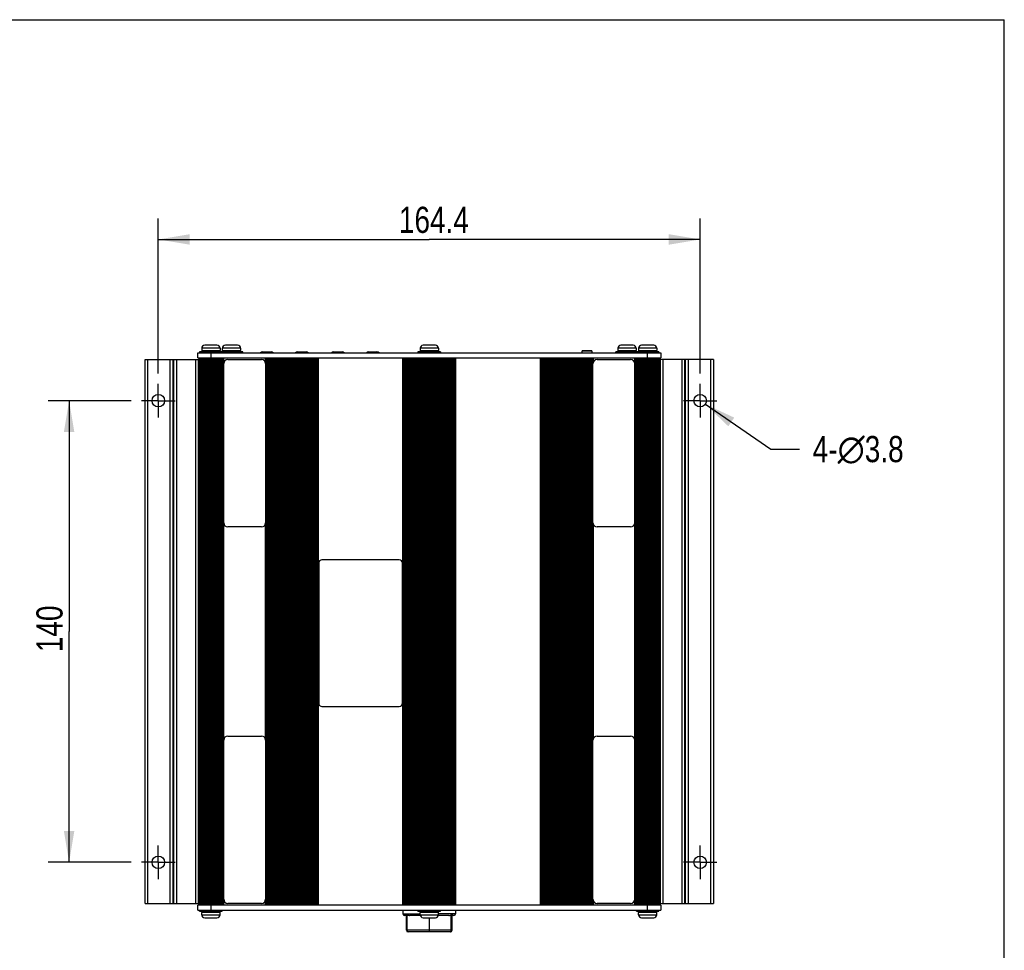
# Model space of a CAD drawing. Header units: inches. Extents: x 0 to 17, y 0 to 11.
# Tile 44 of 44: x 11.1 to 17, y 5.4 to 11. Entities that reach past the tile are written whole.
import ezdxf

# ---------------------------------------------------------------- set-up
doc = ezdxf.new("R2010")
doc.units = ezdxf.units.IN
doc.header["$LTSCALE"] = 0.935
doc.header["$MEASUREMENT"] = 0
doc.linetypes.add('CENTER', pattern=[0.6, 0.375, -0.075, 0.075, -0.075])
doc.layers.get('0').update_dxf_attribs({"linetype": 'CONTINUOUS'})
doc.layers.add('02__ASM_ALL_AXES', color=7, linetype='CONTINUOUS')
doc.styles.get("Standard").update_dxf_attribs({"font": 'txt', "width": 0.8})
doc.dimstyles.new('DIMSTYLE_1', dxfattribs={"dimtxt": 0.15625, "dimasz": 0.1875, "dimexe": 0.125, "dimexo": 0.0625, "dimgap": 0.039062, "dimtad": 0, "dimtih": 1, "dimtoh": 1, "dimlfac": 2, "dimzin": 4, "dimdsep": 46, "dimtxsty": 'Standard', "dimblk": '_FILLED', "dimblk1": '_FILLED', "dimblk2": '_FILLED', "dimcen": 0.09, "dimazin": 1, "dimtfac": 1, "dimtofl": 0, "dimtmove": 0, "dimatfit": 3, "dimldrblk": '_FILLED', "dimfxl": 1, "dimtolj": 1, "dimtzin": 4, "dimarcsym": 0})
doc.dimstyles.new('DIMSTYLE_2', dxfattribs={"dimtxt": 0.15625, "dimasz": 0.1875, "dimexe": 0.125, "dimexo": 0.0625, "dimgap": 0.09, "dimtad": 0, "dimtih": 1, "dimtoh": 1, "dimlfac": 2, "dimzin": 4, "dimdsep": 46, "dimtxsty": 'Standard', "dimblk": '_FILLED', "dimblk1": '_FILLED', "dimblk2": '_FILLED', "dimcen": 0.09, "dimazin": 1, "dimtfac": 1, "dimtofl": 0, "dimtmove": 0, "dimatfit": 1, "dimldrblk": '_FILLED', "dimfxl": 1, "dimtolj": 1, "dimtzin": 4, "dimarcsym": 0})

# ---------------------------------------------------------------- blocks, each defined once
blk = doc.blocks.new('_FILLED')
at = {"color": 0, "linetype": 'ByBlock'}
blk.add_solid([(0, 0), (-1, 0.167), (-1, -0.167)], dxfattribs=at)
blk = doc.blocks.new('*D6')
at = {"color": 7, "linetype": 'Continuous', "transparency": 16777216}
for p, q in [((11.9478, 8.8881), (11.9478, 9.8131)), ((15.184, 8.8881), (15.184, 9.8131)), ((11.9478, 9.6881), (13.5659, 9.6881)), ((15.184, 9.6881), (13.5659, 9.6881))]:
    blk.add_line(p, q, dxfattribs=at)
at = {"color": 7, "linetype": 'Continuous', "transparency": 16777216, "xscale": 0.1875, "yscale": 0.1875, "zscale": 0.1875, "rotation": 180}
blk.add_blockref('_FILLED', (11.9478, 9.6881), dxfattribs=at)
at = {"color": 7, "linetype": 'Continuous', "transparency": 16777216, "xscale": 0.1875, "yscale": 0.1875, "zscale": 0.1875}
blk.add_blockref('_FILLED', (15.184, 9.6881), dxfattribs=at)
at = {"color": 7, "linetype": 'Continuous', "transparency": 16777216, "insert": (13.5937, 9.8834), "char_height": 0.15625, "width": 0.625, "attachment_point": 2, "line_spacing_factor": 0.9}
blk.add_mtext('164.4', dxfattribs=at)
blk = doc.blocks.new('*D7')
at = {"color": 7, "linetype": 'Continuous', "transparency": 16777216}
for p, q in [((11.7853, 8.7256), (11.2899, 8.7256)), ((11.4149, 8.7256), (11.4149, 7.3477)), ((11.4149, 5.9697), (11.4149, 7.3477)), ((11.7853, 5.9697), (11.2899, 5.9697))]:
    blk.add_line(p, q, dxfattribs=at)
at = {"color": 7, "linetype": 'Continuous', "transparency": 16777216, "xscale": 0.1875, "yscale": 0.1875, "zscale": 0.1875}
for p, rotation in [((11.4149, 8.7256), 90), ((11.4149, 5.9697), 270)]:
    blk.add_blockref('_FILLED', p, dxfattribs=dict(at, rotation=rotation))
at = {"color": 7, "linetype": 'Continuous', "transparency": 16777216, "insert": (11.2196, 7.3635), "char_height": 0.15625, "width": 0.375, "attachment_point": 2, "rotation": 90, "line_spacing_factor": 0.9}
blk.add_mtext('140', dxfattribs=at)
blk = doc.blocks.new('*D8')
at = {"color": 7, "linetype": 'Continuous', "transparency": 16777216}
for p, q in [((15.2148, 8.7045), (15.6059, 8.4366)), ((15.6059, 8.4366), (15.7778, 8.4366))]:
    blk.add_line(p, q, dxfattribs=at)
at = {"color": 7, "linetype": 'Continuous', "transparency": 16777216, "xscale": 0.1875, "yscale": 0.1875, "zscale": 0.1875, "rotation": 145.5880124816}
blk.add_blockref('_FILLED', (15.2148, 8.7045), dxfattribs=at)
at = {"color": 7, "linetype": 'Continuous', "transparency": 16777216, "insert": (15.8559, 8.5147), "char_height": 0.15625, "width": 0.833333, "attachment_point": 1, "line_spacing_factor": 0.9}
blk.add_mtext('4-\\fgdt;{\\W1.0;{\\fgdt;n}}\\ftxt;3.8', dxfattribs=at)

msp = doc.modelspace()

# ---------------------------------------------------------------- linework, layer by layer
at = {"color": 7, "linetype": 'Continuous'}
for p, q in [((0, 11), (17, 11)), ((17, 0), (17, 11)), ((12.2982, 9.0571), (12.2252, 9.0571)), ((12.4213, 9.0571), (12.3483, 9.0571)), ((13.6024, 9.0571), (13.5294, 9.0571)), ((14.7835, 9.0571), (14.7105, 9.0571)), ((14.9065, 9.0571), (14.8335, 9.0571)), ((12.184, 8.9815), (12.184, 9.0111)), ((12.184, 9.0111), (14.9478, 9.0111)), ((12.1942, 9.0171), (12.1942, 9.0111)), ((12.4523, 9.0171), (12.1942, 9.0171)), ((12.207, 9.0388), (12.207, 9.0251)), ((12.3165, 9.0388), (12.207, 9.0388)), ((12.207, 9.0251), (12.3165, 9.0251)), ((12.2164, 9.0171), (12.2164, 9.0172)), ((12.2164, 9.0172), (12.2192, 9.0171)), ((12.2529, 9.0171), (12.2529, 9.0172)), ((12.2529, 9.0172), (12.26, 9.0171)), ((12.2617, 9.0111), (12.2617, 8.9815)), ((12.2983, 9.0171), (12.2983, 9.0172)), ((12.2983, 9.0172), (12.3025, 9.0171)), ((12.3165, 9.0388), (12.3165, 9.0251)), ((12.3292, 9.0171), (12.3292, 9.0111)), ((12.33, 9.0388), (12.33, 9.0251)), ((12.4395, 9.0388), (12.33, 9.0388)), ((12.33, 9.0251), (12.4395, 9.0251)), ((12.3394, 9.0171), (12.3394, 9.0172)), ((12.3394, 9.0172), (12.3423, 9.0171)), ((12.376, 9.0171), (12.376, 9.0172)), ((12.376, 9.0172), (12.3831, 9.0171)), ((12.4213, 9.0171), (12.4213, 9.0172)), ((12.4213, 9.0172), (12.4255, 9.0171)), ((12.4395, 9.0388), (12.4395, 9.0251)), ((12.4523, 9.0111), (12.4523, 9.0171)), ((12.5701, 9.0172), (12.6217, 9.0172)), ((12.7795, 9.0172), (12.8305, 9.0172)), ((12.9933, 9.0172), (13.0449, 9.0172)), ((13.2027, 9.0172), (13.2537, 9.0172)), ((13.4984, 9.0171), (13.4984, 9.0111)), ((13.6334, 9.0171), (13.4984, 9.0171)), ((13.5111, 9.0388), (13.5111, 9.0251)), ((13.6206, 9.0388), (13.5111, 9.0388)), ((13.5111, 9.0251), (13.6206, 9.0251)), ((13.5205, 9.0171), (13.5205, 9.0172)), ((13.5205, 9.0172), (13.5234, 9.0171)), ((13.5571, 9.0171), (13.5571, 9.0172)), ((13.5571, 9.0172), (13.5642, 9.0171)), ((13.6024, 9.0171), (13.6024, 9.0172)), ((13.6024, 9.0172), (13.6066, 9.0171)), ((13.6206, 9.0388), (13.6206, 9.0251)), ((13.6334, 9.0171), (13.6334, 9.0111)), ((14.4783, 9.0111), (14.4783, 9.0237)), ((14.4783, 9.0237), (14.5373, 9.0237)), ((14.5373, 9.0227), (14.4783, 9.0227)), ((14.5373, 9.0237), (14.5373, 9.0111)), ((14.6795, 9.0111), (14.6795, 9.0171)), ((14.9375, 9.0171), (14.6795, 9.0171)), ((14.6922, 9.0388), (14.6922, 9.0251)), ((14.8017, 9.0388), (14.6922, 9.0388)), ((14.6922, 9.0251), (14.8017, 9.0251)), ((14.7016, 9.0171), (14.7016, 9.0172)), ((14.7016, 9.0172), (14.7045, 9.0171)), ((14.7382, 9.0171), (14.7382, 9.0172)), ((14.7382, 9.0172), (14.7453, 9.0171)), ((14.7836, 9.0171), (14.7836, 9.0172)), ((14.7836, 9.0172), (14.7877, 9.0171)), ((14.8017, 9.0388), (14.8017, 9.0251)), ((14.8025, 9.0171), (14.8025, 9.0111)), ((14.8153, 9.0388), (14.8153, 9.0251)), ((14.9248, 9.0388), (14.8153, 9.0388)), ((14.8153, 9.0251), (14.9248, 9.0251)), ((14.8246, 9.0171), (14.8246, 9.0172)), ((14.8246, 9.0172), (14.8275, 9.0171)), ((14.8612, 9.0171), (14.8612, 9.0172)), ((14.8612, 9.0172), (14.8683, 9.0171)), ((14.87, 8.9815), (14.87, 9.0111)), ((14.9066, 9.0171), (14.9066, 9.0172)), ((14.9066, 9.0172), (14.9108, 9.0171)), ((14.9248, 9.0388), (14.9248, 9.0251)), ((14.9375, 9.0171), (14.9375, 9.0111)), ((14.9478, 9.0111), (14.9478, 8.9815)), ((11.869, 5.7237), (11.869, 8.9717)), ((11.869, 8.9717), (12.1899, 8.9717)), ((11.8838, 8.9717), (11.8838, 5.7237)), ((12.0193, 5.7237), (12.0193, 8.9717)), ((12.035, 8.9717), (12.035, 5.7237)), ((12.0409, 5.7237), (12.0409, 8.9717)), ((12.0566, 8.9717), (12.0566, 5.7237)), ((12.1712, 5.7237), (12.1712, 8.9717)), ((12.184, 8.9815), (14.9478, 8.9815)), ((12.186, 8.9717), (12.186, 5.7237)), ((12.1899, 8.9815), (12.1899, 5.7138)), ((12.1915, 5.7138), (12.1915, 8.9815)), ((12.1916, 8.9815), (12.1916, 5.7138)), ((12.1918, 5.7138), (12.1918, 8.9815)), ((12.1959, 8.9815), (12.1959, 5.7138)), ((12.1969, 5.7138), (12.1969, 8.9815)), ((12.1972, 8.9815), (12.1972, 5.7138)), ((12.1977, 5.7138), (12.1977, 8.9815)), ((12.2023, 8.9815), (12.2023, 5.7138)), ((12.2035, 5.7138), (12.2035, 8.9815)), ((12.2057, 5.7138), (12.2057, 8.9815)), ((12.2065, 8.9815), (12.2065, 5.7138)), ((12.2072, 5.7138), (12.2072, 8.9815)), ((12.212, 8.9815), (12.212, 5.7138)), ((12.2131, 5.7138), (12.2131, 8.9815)), ((12.2176, 5.7138), (12.2176, 8.9815)), ((12.219, 8.9815), (12.219, 5.7138)), ((12.2198, 5.7138), (12.2198, 8.9815)), ((12.2246, 8.9815), (12.2246, 5.7138)), ((12.2254, 5.7138), (12.2254, 8.9815)), ((12.2299, 8.9815), (12.2299, 5.7138)), ((12.231, 5.7138), (12.231, 8.9815)), ((12.2317, 5.7138), (12.2317, 8.9815)), ((12.2339, 8.9815), (12.2339, 5.7138)), ((12.2348, 5.7138), (12.2348, 8.9815)), ((12.2393, 8.9815), (12.2393, 5.7138)), ((12.2398, 5.7138), (12.2398, 8.9815)), ((12.2439, 8.9815), (12.2439, 5.7138)), ((12.2451, 5.7138), (12.2451, 8.9815)), ((12.2474, 5.7138), (12.2474, 8.9815)), ((12.2503, 8.9815), (12.2503, 5.7138)), ((12.2513, 5.7138), (12.2513, 8.9815)), ((12.2552, 8.9815), (12.2552, 5.7138)), ((12.2554, 5.7138), (12.2554, 8.9815)), ((12.259, 8.9815), (12.259, 5.7138)), ((12.2601, 5.7138), (12.2601, 8.9815)), ((12.2635, 8.9815), (12.2635, 5.7138)), ((12.2669, 8.9815), (12.2669, 5.7138)), ((12.2679, 5.7138), (12.2679, 8.9815)), ((12.2713, 8.9815), (12.2713, 5.7138)), ((12.2748, 8.9815), (12.2748, 5.7138)), ((12.2758, 5.7138), (12.2758, 8.9815)), ((12.2792, 8.9815), (12.2792, 5.7138)), ((12.2827, 8.9815), (12.2827, 5.7138)), ((12.2837, 5.7138), (12.2837, 8.9815)), ((12.2871, 8.9815), (12.2871, 5.7138)), ((12.2905, 8.9815), (12.2905, 5.7138)), ((12.2915, 5.7138), (12.2915, 8.9815)), ((12.295, 8.9815), (12.295, 5.7138)), ((12.2984, 8.9815), (12.2984, 5.7138)), ((12.2994, 5.7138), (12.2994, 8.9815)), ((12.3028, 8.9815), (12.3028, 5.7138)), ((12.3063, 8.9815), (12.3063, 5.7138)), ((12.3073, 5.7138), (12.3073, 8.9815)), ((12.3107, 8.9815), (12.3107, 5.7138)), ((12.3142, 8.9815), (12.3142, 5.7138)), ((12.3151, 5.7138), (12.3151, 8.9815)), ((12.3186, 8.9815), (12.3186, 5.7138)), ((12.322, 8.9815), (12.322, 5.7138)), ((12.323, 5.7138), (12.323, 8.9815)), ((12.3265, 8.9815), (12.3265, 5.7138)), ((12.3299, 8.9815), (12.3299, 5.7138)), ((12.3309, 5.7138), (12.3309, 8.9815)), ((12.3343, 8.9815), (12.3343, 5.7138)), ((12.3378, 8.9815), (12.3378, 5.7138)), ((12.3385, 7.9967), (12.3385, 8.9467)), ((12.3635, 8.9717), (12.5635, 8.9717)), ((12.588, 8.9504), (12.588, 8.9815)), ((12.5885, 8.9467), (12.5885, 7.9967)), ((12.5915, 8.9815), (12.5915, 5.7138)), ((12.5949, 8.9815), (12.5949, 5.7138)), ((12.5959, 5.7138), (12.5959, 8.9815)), ((12.5993, 8.9815), (12.5993, 5.7138)), ((12.6028, 8.9815), (12.6028, 5.7138)), ((12.6038, 5.7138), (12.6038, 8.9815)), ((12.6072, 8.9815), (12.6072, 5.7138)), ((12.6107, 8.9815), (12.6107, 5.7138)), ((12.6116, 5.7138), (12.6116, 8.9815)), ((12.6151, 8.9815), (12.6151, 5.7138)), ((12.6185, 8.9815), (12.6185, 5.7138)), ((12.6195, 5.7138), (12.6195, 8.9815)), ((12.623, 8.9815), (12.623, 5.7138)), ((12.6264, 8.9815), (12.6264, 5.7138)), ((12.6274, 5.7138), (12.6274, 8.9815)), ((12.6308, 8.9815), (12.6308, 5.7138)), ((12.6343, 8.9815), (12.6343, 5.7138)), ((12.6353, 5.7138), (12.6353, 8.9815)), ((12.6387, 8.9815), (12.6387, 5.7138)), ((12.6422, 8.9815), (12.6422, 5.7138)), ((12.6431, 5.7138), (12.6431, 8.9815)), ((12.6466, 8.9815), (12.6466, 5.7138)), ((12.65, 8.9815), (12.65, 5.7138)), ((12.651, 5.7138), (12.651, 8.9815)), ((12.6545, 8.9815), (12.6545, 5.7138)), ((12.6579, 8.9815), (12.6579, 5.7138)), ((12.6589, 5.7138), (12.6589, 8.9815)), ((12.6623, 8.9815), (12.6623, 5.7138)), ((12.6658, 8.9815), (12.6658, 5.7138)), ((12.6668, 5.7138), (12.6668, 8.9815)), ((12.6702, 8.9815), (12.6702, 5.7138)), ((12.6737, 8.9815), (12.6737, 5.7138)), ((12.6746, 5.7138), (12.6746, 8.9815)), ((12.6781, 8.9815), (12.6781, 5.7138)), ((12.6815, 8.9815), (12.6815, 5.7138)), ((12.6825, 5.7138), (12.6825, 8.9815)), ((12.686, 8.9815), (12.686, 5.7138)), ((12.6894, 8.9815), (12.6894, 5.7138)), ((12.6904, 5.7138), (12.6904, 8.9815)), ((12.6938, 8.9815), (12.6938, 5.7138)), ((12.6973, 8.9815), (12.6973, 5.7138)), ((12.6983, 5.7138), (12.6983, 8.9815)), ((12.7017, 8.9815), (12.7017, 5.7138)), ((12.7051, 8.9815), (12.7051, 5.7138)), ((12.7061, 5.7138), (12.7061, 8.9815)), ((12.7096, 8.9815), (12.7096, 5.7138)), ((12.713, 8.9815), (12.713, 5.7138)), ((12.714, 5.7138), (12.714, 8.9815)), ((12.7175, 8.9815), (12.7175, 5.7138)), ((12.7209, 8.9815), (12.7209, 5.7138)), ((12.7219, 5.7138), (12.7219, 8.9815)), ((12.7253, 8.9815), (12.7253, 5.7138)), ((12.7288, 8.9815), (12.7288, 5.7138)), ((12.7298, 5.7138), (12.7298, 8.9815)), ((12.7332, 8.9815), (12.7332, 5.7138)), ((12.7366, 8.9815), (12.7366, 5.7138)), ((12.7376, 5.7138), (12.7376, 8.9815)), ((12.7411, 8.9815), (12.7411, 5.7138)), ((12.7445, 8.9815), (12.7445, 5.7138)), ((12.7455, 5.7138), (12.7455, 8.9815)), ((12.7489, 8.9815), (12.7489, 5.7138)), ((12.7524, 8.9815), (12.7524, 5.7138)), ((12.7534, 5.7138), (12.7534, 8.9815)), ((12.7568, 8.9815), (12.7568, 5.7138)), ((12.7603, 8.9815), (12.7603, 5.7138)), ((12.7613, 5.7138), (12.7613, 8.9815)), ((12.7647, 8.9815), (12.7647, 5.7138)), ((12.7681, 8.9815), (12.7681, 5.7138)), ((12.7691, 5.7138), (12.7691, 8.9815)), ((12.7726, 8.9815), (12.7726, 5.7138)), ((12.776, 8.9815), (12.776, 5.7138)), ((12.777, 5.7138), (12.777, 8.9815)), ((12.7804, 8.9815), (12.7804, 5.7138)), ((12.7839, 8.9815), (12.7839, 5.7138)), ((12.7849, 5.7138), (12.7849, 8.9815)), ((12.7883, 8.9815), (12.7883, 5.7138)), ((12.7918, 8.9815), (12.7918, 5.7138)), ((12.7927, 5.7138), (12.7927, 8.9815)), ((12.7962, 8.9815), (12.7962, 5.7138)), ((12.7996, 8.9815), (12.7996, 5.7138)), ((12.8006, 5.7138), (12.8006, 8.9815)), ((12.8041, 8.9815), (12.8041, 5.7138)), ((12.8075, 8.9815), (12.8075, 5.7138)), ((12.8085, 5.7138), (12.8085, 8.9815)), ((12.8119, 8.9815), (12.8119, 5.7138)), ((12.8154, 8.9815), (12.8154, 5.7138)), ((12.8164, 5.7138), (12.8164, 8.9815)), ((12.8198, 8.9815), (12.8198, 5.7138)), ((12.8233, 8.9815), (12.8233, 5.7138)), ((12.8242, 5.7138), (12.8242, 8.9815)), ((12.8277, 8.9815), (12.8277, 5.7138)), ((12.8311, 8.9815), (12.8311, 5.7138)), ((12.8321, 5.7138), (12.8321, 8.9815)), ((12.8356, 8.9815), (12.8356, 5.7138)), ((12.839, 8.9815), (12.839, 5.7138)), ((12.84, 5.7138), (12.84, 8.9815)), ((12.8434, 8.9815), (12.8434, 5.7138)), ((12.8469, 8.9815), (12.8469, 5.7138)), ((12.8479, 5.7138), (12.8479, 8.9815)), ((12.8513, 8.9815), (12.8513, 5.7138)), ((12.8548, 8.9815), (12.8548, 5.7138)), ((12.8557, 5.7138), (12.8557, 8.9815)), ((12.8592, 8.9815), (12.8592, 5.7138)), ((12.8626, 8.9815), (12.8626, 5.7138)), ((12.8636, 5.7138), (12.8636, 8.9815)), ((12.8671, 8.9815), (12.8671, 5.7138)), ((12.8705, 8.9815), (12.8705, 5.7138)), ((12.8715, 5.7138), (12.8715, 8.9815)), ((12.8749, 8.9815), (12.8749, 5.7138)), ((12.8784, 8.9815), (12.8784, 5.7138)), ((12.8794, 5.7138), (12.8794, 8.9815)), ((12.8828, 8.9815), (12.8828, 5.7138)), ((12.8863, 8.9815), (12.8863, 5.7138)), ((12.8872, 5.7138), (12.8872, 8.9815)), ((12.8907, 8.9815), (12.8907, 5.7138)), ((12.8941, 8.9815), (12.8941, 5.7138)), ((12.8951, 5.7138), (12.8951, 8.9815)), ((12.8986, 8.9815), (12.8986, 5.7138)), ((12.902, 8.9815), (12.902, 5.7138)), ((13.4089, 5.7138), (13.4089, 8.9815)), ((13.4123, 8.9815), (13.4123, 5.7138)), ((13.4158, 8.9815), (13.4158, 5.7138)), ((13.4168, 5.7138), (13.4168, 8.9815)), ((13.4202, 8.9815), (13.4202, 5.7138)), ((13.4237, 8.9815), (13.4237, 5.7138)), ((13.4246, 5.7138), (13.4246, 8.9815)), ((13.4281, 8.9815), (13.4281, 5.7138)), ((13.4315, 8.9815), (13.4315, 5.7138)), ((13.4325, 5.7138), (13.4325, 8.9815)), ((13.436, 8.9815), (13.436, 5.7138)), ((13.4394, 8.9815), (13.4394, 5.7138)), ((13.4404, 5.7138), (13.4404, 8.9815)), ((13.4438, 8.9815), (13.4438, 5.7138)), ((13.4473, 8.9815), (13.4473, 5.7138)), ((13.4483, 5.7138), (13.4483, 8.9815)), ((13.4517, 8.9815), (13.4517, 5.7138)), ((13.4551, 8.9815), (13.4551, 5.7138)), ((13.4561, 5.7138), (13.4561, 8.9815)), ((13.4596, 8.9815), (13.4596, 5.7138)), ((13.463, 8.9815), (13.463, 5.7138)), ((13.464, 5.7138), (13.464, 8.9815)), ((13.4675, 8.9815), (13.4675, 5.7138)), ((13.4709, 8.9815), (13.4709, 5.7138)), ((13.4719, 5.7138), (13.4719, 8.9815)), ((13.4753, 8.9815), (13.4753, 5.7138)), ((13.4788, 8.9815), (13.4788, 5.7138)), ((13.4798, 5.7138), (13.4798, 8.9815)), ((13.4832, 8.9815), (13.4832, 5.7138)), ((13.4866, 8.9815), (13.4866, 5.7138)), ((13.4876, 5.7138), (13.4876, 8.9815)), ((13.4911, 8.9815), (13.4911, 5.7138)), ((13.4945, 8.9815), (13.4945, 5.7138)), ((13.4955, 5.7138), (13.4955, 8.9815)), ((13.4989, 8.9815), (13.4989, 5.7138)), ((13.5024, 8.9815), (13.5024, 5.7138)), ((13.5034, 5.7138), (13.5034, 8.9815)), ((13.5068, 8.9815), (13.5068, 5.7138)), ((13.5103, 8.9815), (13.5103, 5.7138)), ((13.5113, 5.7138), (13.5113, 8.9815)), ((13.5147, 8.9815), (13.5147, 5.7138)), ((13.5181, 8.9815), (13.5181, 5.7138)), ((13.5191, 5.7138), (13.5191, 8.9815)), ((13.5226, 8.9815), (13.5226, 5.7138)), ((13.526, 8.9815), (13.526, 5.7138)), ((13.527, 5.7138), (13.527, 8.9815)), ((13.5304, 8.9815), (13.5304, 5.7138)), ((13.5339, 8.9815), (13.5339, 5.7138)), ((13.5349, 5.7138), (13.5349, 8.9815)), ((13.5383, 8.9815), (13.5383, 5.7138)), ((13.5418, 8.9815), (13.5418, 5.7138)), ((13.5427, 5.7138), (13.5427, 8.9815)), ((13.5462, 8.9815), (13.5462, 5.7138)), ((13.5496, 8.9815), (13.5496, 5.7138)), ((13.5506, 5.7138), (13.5506, 8.9815)), ((13.5541, 8.9815), (13.5541, 5.7138)), ((13.5575, 8.9815), (13.5575, 5.7138)), ((13.5585, 5.7138), (13.5585, 8.9815)), ((13.5619, 8.9815), (13.5619, 5.7138)), ((13.5654, 8.9815), (13.5654, 5.7138)), ((13.5664, 5.7138), (13.5664, 8.9815)), ((13.5698, 8.9815), (13.5698, 5.7138)), ((13.5733, 8.9815), (13.5733, 5.7138)), ((13.5742, 5.7138), (13.5742, 8.9815)), ((13.5777, 8.9815), (13.5777, 5.7138)), ((13.5811, 8.9815), (13.5811, 5.7138)), ((13.5821, 5.7138), (13.5821, 8.9815)), ((13.5856, 8.9815), (13.5856, 5.7138)), ((13.589, 8.9815), (13.589, 5.7138)), ((13.59, 5.7138), (13.59, 8.9815)), ((13.5934, 8.9815), (13.5934, 5.7138)), ((13.5969, 8.9815), (13.5969, 5.7138)), ((13.5979, 5.7138), (13.5979, 8.9815)), ((13.6013, 8.9815), (13.6013, 5.7138)), ((13.6048, 8.9815), (13.6048, 5.7138)), ((13.6057, 5.7138), (13.6057, 8.9815)), ((13.6092, 8.9815), (13.6092, 5.7138)), ((13.6126, 8.9815), (13.6126, 5.7138)), ((13.6136, 5.7138), (13.6136, 8.9815)), ((13.6171, 8.9815), (13.6171, 5.7138)), ((13.6205, 8.9815), (13.6205, 5.7138)), ((13.6215, 5.7138), (13.6215, 8.9815)), ((13.6249, 8.9815), (13.6249, 5.7138)), ((13.6284, 8.9815), (13.6284, 5.7138)), ((13.6294, 5.7138), (13.6294, 8.9815)), ((13.6328, 8.9815), (13.6328, 5.7138)), ((13.6363, 8.9815), (13.6363, 5.7138)), ((13.6372, 5.7138), (13.6372, 8.9815)), ((13.6407, 8.9815), (13.6407, 5.7138)), ((13.6441, 8.9815), (13.6441, 5.7138)), ((13.6451, 5.7138), (13.6451, 8.9815)), ((13.6486, 8.9815), (13.6486, 5.7138)), ((13.652, 8.9815), (13.652, 5.7138)), ((13.653, 5.7138), (13.653, 8.9815)), ((13.6564, 8.9815), (13.6564, 5.7138)), ((13.6599, 8.9815), (13.6599, 5.7138)), ((13.6609, 5.7138), (13.6609, 8.9815)), ((13.6643, 8.9815), (13.6643, 5.7138)), ((13.6677, 8.9815), (13.6677, 5.7138)), ((13.6687, 5.7138), (13.6687, 8.9815)), ((13.6722, 8.9815), (13.6722, 5.7138)), ((13.6756, 8.9815), (13.6756, 5.7138)), ((13.6766, 5.7138), (13.6766, 8.9815)), ((13.6801, 8.9815), (13.6801, 5.7138)), ((13.6835, 8.9815), (13.6835, 5.7138)), ((13.6845, 5.7138), (13.6845, 8.9815)), ((13.6879, 8.9815), (13.6879, 5.7138)), ((13.6914, 8.9815), (13.6914, 5.7138)), ((13.6924, 5.7138), (13.6924, 8.9815)), ((13.6958, 8.9815), (13.6958, 5.7138)), ((13.6992, 8.9815), (13.6992, 5.7138)), ((13.7002, 5.7138), (13.7002, 8.9815)), ((13.7037, 8.9815), (13.7037, 5.7138)), ((13.7071, 8.9815), (13.7071, 5.7138)), ((13.7081, 5.7138), (13.7081, 8.9815)), ((13.7115, 8.9815), (13.7115, 5.7138)), ((13.715, 8.9815), (13.715, 5.7138)), ((13.716, 5.7138), (13.716, 8.9815)), ((13.7194, 8.9815), (13.7194, 5.7138)), ((13.7229, 8.9815), (13.7229, 5.7138)), ((14.2298, 5.7138), (14.2298, 8.9815)), ((14.2332, 8.9815), (14.2332, 5.7138)), ((14.2366, 8.9815), (14.2366, 5.7138)), ((14.2376, 5.7138), (14.2376, 8.9815)), ((14.2411, 8.9815), (14.2411, 5.7138)), ((14.2445, 8.9815), (14.2445, 5.7138)), ((14.2455, 5.7138), (14.2455, 8.9815)), ((14.2489, 8.9815), (14.2489, 5.7138)), ((14.2524, 8.9815), (14.2524, 5.7138)), ((14.2534, 5.7138), (14.2534, 8.9815)), ((14.2568, 8.9815), (14.2568, 5.7138)), ((14.2603, 8.9815), (14.2603, 5.7138)), ((14.2613, 5.7138), (14.2613, 8.9815)), ((14.2647, 8.9815), (14.2647, 5.7138)), ((14.2681, 8.9815), (14.2681, 5.7138)), ((14.2691, 5.7138), (14.2691, 8.9815)), ((14.2726, 8.9815), (14.2726, 5.7138)), ((14.276, 8.9815), (14.276, 5.7138)), ((14.277, 5.7138), (14.277, 8.9815)), ((14.2804, 8.9815), (14.2804, 5.7138)), ((14.2839, 8.9815), (14.2839, 5.7138)), ((14.2849, 5.7138), (14.2849, 8.9815)), ((14.2883, 8.9815), (14.2883, 5.7138)), ((14.2918, 8.9815), (14.2918, 5.7138)), ((14.2927, 5.7138), (14.2927, 8.9815)), ((14.2962, 8.9815), (14.2962, 5.7138)), ((14.2996, 8.9815), (14.2996, 5.7138)), ((14.3006, 5.7138), (14.3006, 8.9815)), ((14.3041, 8.9815), (14.3041, 5.7138)), ((14.3075, 8.9815), (14.3075, 5.7138)), ((14.3085, 5.7138), (14.3085, 8.9815)), ((14.3119, 8.9815), (14.3119, 5.7138)), ((14.3154, 8.9815), (14.3154, 5.7138)), ((14.3164, 5.7138), (14.3164, 8.9815)), ((14.3198, 8.9815), (14.3198, 5.7138)), ((14.3233, 8.9815), (14.3233, 5.7138)), ((14.3242, 5.7138), (14.3242, 8.9815)), ((14.3277, 8.9815), (14.3277, 5.7138)), ((14.3311, 8.9815), (14.3311, 5.7138)), ((14.3321, 5.7138), (14.3321, 8.9815)), ((14.3356, 8.9815), (14.3356, 5.7138)), ((14.339, 8.9815), (14.339, 5.7138)), ((14.34, 5.7138), (14.34, 8.9815)), ((14.3434, 8.9815), (14.3434, 5.7138)), ((14.3469, 8.9815), (14.3469, 5.7138)), ((14.3479, 5.7138), (14.3479, 8.9815)), ((14.3513, 8.9815), (14.3513, 5.7138)), ((14.3548, 8.9815), (14.3548, 5.7138)), ((14.3557, 5.7138), (14.3557, 8.9815)), ((14.3592, 8.9815), (14.3592, 5.7138)), ((14.3626, 8.9815), (14.3626, 5.7138)), ((14.3636, 5.7138), (14.3636, 8.9815)), ((14.3671, 8.9815), (14.3671, 5.7138)), ((14.3705, 8.9815), (14.3705, 5.7138)), ((14.3715, 5.7138), (14.3715, 8.9815)), ((14.3749, 8.9815), (14.3749, 5.7138)), ((14.3784, 8.9815), (14.3784, 5.7138)), ((14.3794, 5.7138), (14.3794, 8.9815)), ((14.3828, 8.9815), (14.3828, 5.7138)), ((14.3863, 8.9815), (14.3863, 5.7138)), ((14.3872, 5.7138), (14.3872, 8.9815)), ((14.3907, 8.9815), (14.3907, 5.7138)), ((14.3941, 8.9815), (14.3941, 5.7138)), ((14.3951, 5.7138), (14.3951, 8.9815)), ((14.3986, 8.9815), (14.3986, 5.7138)), ((14.402, 8.9815), (14.402, 5.7138)), ((14.403, 5.7138), (14.403, 8.9815)), ((14.4064, 8.9815), (14.4064, 5.7138)), ((14.4099, 8.9815), (14.4099, 5.7138)), ((14.4109, 5.7138), (14.4109, 8.9815)), ((14.4143, 8.9815), (14.4143, 5.7138)), ((14.4177, 8.9815), (14.4177, 5.7138)), ((14.4187, 5.7138), (14.4187, 8.9815)), ((14.4222, 8.9815), (14.4222, 5.7138)), ((14.4256, 8.9815), (14.4256, 5.7138)), ((14.4266, 5.7138), (14.4266, 8.9815)), ((14.4301, 8.9815), (14.4301, 5.7138)), ((14.4335, 8.9815), (14.4335, 5.7138)), ((14.4345, 5.7138), (14.4345, 8.9815)), ((14.4379, 8.9815), (14.4379, 5.7138)), ((14.4414, 8.9815), (14.4414, 5.7138)), ((14.4424, 5.7138), (14.4424, 8.9815)), ((14.4458, 8.9815), (14.4458, 5.7138)), ((14.4492, 8.9815), (14.4492, 5.7138)), ((14.4502, 5.7138), (14.4502, 8.9815)), ((14.4537, 8.9815), (14.4537, 5.7138)), ((14.4571, 8.9815), (14.4571, 5.7138)), ((14.4581, 5.7138), (14.4581, 8.9815)), ((14.4615, 8.9815), (14.4615, 5.7138)), ((14.465, 8.9815), (14.465, 5.7138)), ((14.466, 5.7138), (14.466, 8.9815)), ((14.4694, 8.9815), (14.4694, 5.7138)), ((14.4729, 8.9815), (14.4729, 5.7138)), ((14.4739, 5.7138), (14.4739, 8.9815)), ((14.4773, 8.9815), (14.4773, 5.7138)), ((14.4807, 8.9815), (14.4807, 5.7138)), ((14.4817, 5.7138), (14.4817, 8.9815)), ((14.4852, 8.9815), (14.4852, 5.7138)), ((14.4886, 8.9815), (14.4886, 5.7138)), ((14.4896, 5.7138), (14.4896, 8.9815)), ((14.493, 8.9815), (14.493, 5.7138)), ((14.4965, 8.9815), (14.4965, 5.7138)), ((14.4975, 5.7138), (14.4975, 8.9815)), ((14.5009, 8.9815), (14.5009, 5.7138)), ((14.5044, 8.9815), (14.5044, 5.7138)), ((14.5053, 5.7138), (14.5053, 8.9815)), ((14.5088, 8.9815), (14.5088, 5.7138)), ((14.5122, 8.9815), (14.5122, 5.7138)), ((14.5132, 5.7138), (14.5132, 8.9815)), ((14.5167, 8.9815), (14.5167, 5.7138)), ((14.5201, 8.9815), (14.5201, 5.7138)), ((14.5211, 5.7138), (14.5211, 8.9815)), ((14.5245, 8.9815), (14.5245, 5.7138)), ((14.528, 8.9815), (14.528, 5.7138)), ((14.529, 5.7138), (14.529, 8.9815)), ((14.5324, 8.9815), (14.5324, 5.7138)), ((14.5359, 8.9815), (14.5359, 5.7138)), ((14.5368, 5.7138), (14.5368, 8.9815)), ((14.5403, 8.9815), (14.5403, 5.7138)), ((14.5432, 7.9967), (14.5432, 8.9467)), ((14.5437, 8.9815), (14.5437, 8.9504)), ((14.5682, 8.9717), (14.7682, 8.9717)), ((14.7932, 8.9467), (14.7932, 7.9967)), ((14.794, 5.7138), (14.794, 8.9815)), ((14.7974, 8.9815), (14.7974, 5.7138)), ((14.8009, 8.9815), (14.8009, 5.7138)), ((14.8018, 5.7138), (14.8018, 8.9815)), ((14.8053, 8.9815), (14.8053, 5.7138)), ((14.8087, 8.9815), (14.8087, 5.7138)), ((14.8097, 5.7138), (14.8097, 8.9815)), ((14.8132, 8.9815), (14.8132, 5.7138)), ((14.8166, 8.9815), (14.8166, 5.7138)), ((14.8176, 5.7138), (14.8176, 8.9815)), ((14.821, 8.9815), (14.821, 5.7138)), ((14.8245, 8.9815), (14.8245, 5.7138)), ((14.8255, 5.7138), (14.8255, 8.9815)), ((14.8289, 8.9815), (14.8289, 5.7138)), ((14.8324, 8.9815), (14.8324, 5.7138)), ((14.8333, 5.7138), (14.8333, 8.9815)), ((14.8368, 8.9815), (14.8368, 5.7138)), ((14.8402, 8.9815), (14.8402, 5.7138)), ((14.8412, 5.7138), (14.8412, 8.9815)), ((14.8447, 8.9815), (14.8447, 5.7138)), ((14.8481, 8.9815), (14.8481, 5.7138)), ((14.8491, 5.7138), (14.8491, 8.9815)), ((14.8525, 8.9815), (14.8525, 5.7138)), ((14.856, 8.9815), (14.856, 5.7138)), ((14.857, 5.7138), (14.857, 8.9815)), ((14.8604, 8.9815), (14.8604, 5.7138)), ((14.8639, 8.9815), (14.8639, 5.7138)), ((14.8648, 5.7138), (14.8648, 8.9815)), ((14.8683, 8.9815), (14.8683, 5.7138)), ((14.8716, 8.9815), (14.8716, 5.7138)), ((14.8728, 5.7138), (14.8728, 8.9815)), ((14.8763, 8.9815), (14.8763, 5.7138)), ((14.8765, 5.7138), (14.8765, 8.9815)), ((14.8805, 8.9815), (14.8805, 5.7138)), ((14.8814, 5.7138), (14.8814, 8.9815)), ((14.8844, 8.9815), (14.8844, 5.7138)), ((14.8866, 8.9815), (14.8866, 5.7138)), ((14.8878, 5.7138), (14.8878, 8.9815)), ((14.892, 8.9815), (14.892, 5.7138)), ((14.8925, 5.7138), (14.8925, 8.9815)), ((14.897, 8.9815), (14.897, 5.7138)), ((14.8979, 5.7138), (14.8979, 8.9815)), ((14.9, 8.9815), (14.9, 5.7138)), ((14.9008, 8.9815), (14.9008, 5.7138)), ((14.9018, 5.7138), (14.9018, 8.9815)), ((14.9063, 8.9815), (14.9063, 5.7138)), ((14.9072, 5.7138), (14.9072, 8.9815)), ((14.912, 8.9815), (14.912, 5.7138)), ((14.9128, 5.7138), (14.9128, 8.9815)), ((14.9142, 8.9815), (14.9142, 5.7138)), ((14.9187, 8.9815), (14.9187, 5.7138)), ((14.9197, 5.7138), (14.9197, 8.9815)), ((14.9246, 8.9815), (14.9246, 5.7138)), ((14.9252, 5.7138), (14.9252, 8.9815)), ((14.926, 8.9815), (14.926, 5.7138)), ((14.9282, 8.9815), (14.9282, 5.7138)), ((14.9295, 5.7138), (14.9295, 8.9815)), ((14.9341, 8.9815), (14.9341, 5.7138)), ((14.9345, 5.7138), (14.9345, 8.9815)), ((14.9349, 8.9815), (14.9349, 5.7138)), ((14.9358, 5.7138), (14.9358, 8.9815)), ((14.94, 8.9815), (14.94, 5.7138)), ((14.9402, 5.7138), (14.9402, 8.9815)), ((14.9403, 8.9815), (14.9403, 5.7138)), ((14.9419, 8.9815), (14.9419, 5.7138)), ((15.2627, 8.9717), (14.9419, 8.9717)), ((14.9458, 5.7237), (14.9458, 8.9717)), ((14.9606, 8.9717), (14.9606, 5.7237)), ((15.0752, 5.7237), (15.0752, 8.9717)), ((15.0909, 8.9717), (15.0909, 5.7237)), ((15.0967, 5.7237), (15.0967, 8.9717)), ((15.1125, 8.9717), (15.1125, 5.7237)), ((15.248, 5.7237), (15.248, 8.9717)), ((15.2627, 8.9717), (15.2627, 5.7237)), ((12.5635, 7.9717), (12.3635, 7.9717)), ((12.588, 6.7024), (12.588, 7.993)), ((14.5437, 7.993), (14.5437, 6.7024)), ((14.7682, 7.9717), (14.5682, 7.9717)), ((13.3858, 7.7758), (12.9251, 7.7758)), ((12.9054, 7.7561), (12.9054, 6.9205)), ((13.4054, 6.9205), (13.4054, 7.7561)), ((12.9251, 6.9008), (13.3858, 6.9008)), ((12.3635, 6.7237), (12.5635, 6.7237)), ((14.5682, 6.7237), (14.7682, 6.7237)), ((12.3385, 5.7487), (12.3385, 6.6987)), ((12.5885, 6.6987), (12.5885, 5.7487)), ((14.5432, 5.7487), (14.5432, 6.6987)), ((14.7932, 6.6987), (14.7932, 5.7487)), ((11.869, 5.7237), (12.1899, 5.7237)), ((14.9478, 5.7138), (12.184, 5.7138)), ((12.184, 5.6843), (12.184, 5.7138)), ((12.2617, 5.7138), (12.2617, 5.6843)), ((12.5635, 5.7237), (12.3635, 5.7237)), ((12.588, 5.7138), (12.588, 5.7449)), ((14.5437, 5.7449), (14.5437, 5.7138)), ((14.7682, 5.7237), (14.5682, 5.7237)), ((14.87, 5.6843), (14.87, 5.7138)), ((14.9419, 5.7237), (15.2627, 5.7237)), ((14.9478, 5.7138), (14.9478, 5.6843)), ((12.184, 5.6843), (14.9478, 5.6843)), ((12.1942, 5.6783), (12.1942, 5.6843)), ((12.1942, 5.6783), (12.3292, 5.6783)), ((12.3165, 5.6703), (12.207, 5.6703)), ((12.207, 5.6565), (12.207, 5.6703)), ((12.207, 5.6565), (12.3165, 5.6565)), ((12.2252, 5.6781), (12.221, 5.6783)), ((12.2252, 5.6783), (12.2252, 5.6781)), ((12.2705, 5.6781), (12.2635, 5.6783)), ((12.2706, 5.6783), (12.2705, 5.6781)), ((12.3071, 5.6781), (12.3043, 5.6783)), ((12.3071, 5.6783), (12.3071, 5.6781)), ((12.3165, 5.6565), (12.3165, 5.6703)), ((12.3292, 5.6783), (12.3292, 5.6843)), ((13.4084, 5.6843), (13.4084, 5.6626)), ((13.4084, 5.6626), (13.5111, 5.6626)), ((13.4295, 5.6528), (13.4182, 5.6528)), ((13.4295, 5.5642), (13.4295, 5.6558)), ((13.4344, 5.5642), (13.4344, 5.6558)), ((13.5115, 5.6528), (13.4487, 5.6528)), ((13.4984, 5.6783), (13.4984, 5.6843)), ((13.4984, 5.6783), (13.6334, 5.6783)), ((13.6206, 5.6703), (13.5111, 5.6703)), ((13.5111, 5.6565), (13.5111, 5.6703)), ((13.5111, 5.6565), (13.6206, 5.6565)), ((13.5293, 5.6781), (13.5251, 5.6783)), ((13.5293, 5.6783), (13.5293, 5.6781)), ((13.5747, 5.6781), (13.5676, 5.6783)), ((13.5747, 5.6783), (13.5747, 5.6781)), ((13.6113, 5.6781), (13.6084, 5.6783)), ((13.6113, 5.6783), (13.6113, 5.6781)), ((13.683, 5.6528), (13.6202, 5.6528)), ((13.6206, 5.6565), (13.6206, 5.6703)), ((13.7234, 5.6626), (13.6206, 5.6626)), ((13.6334, 5.6783), (13.6334, 5.6843)), ((13.6973, 5.5642), (13.6973, 5.6558)), ((13.7023, 5.5642), (13.7023, 5.6558)), ((13.7135, 5.6528), (13.7023, 5.6528)), ((13.7234, 5.6843), (13.7234, 5.6626)), ((14.8025, 5.6783), (14.8025, 5.6843)), ((14.8025, 5.6783), (14.9375, 5.6783)), ((14.9248, 5.6703), (14.8153, 5.6703)), ((14.8153, 5.6565), (14.8153, 5.6703)), ((14.8153, 5.6565), (14.9248, 5.6565)), ((14.8334, 5.6781), (14.8292, 5.6783)), ((14.8334, 5.6783), (14.8334, 5.6781)), ((14.8788, 5.6781), (14.8717, 5.6783)), ((14.8788, 5.6783), (14.8788, 5.6781)), ((14.9154, 5.6781), (14.9125, 5.6783)), ((14.9154, 5.6783), (14.9154, 5.6781)), ((14.9248, 5.6565), (14.9248, 5.6703)), ((14.9375, 5.6783), (14.9375, 5.6843)), ((12.2252, 5.6383), (12.2982, 5.6383)), ((13.5294, 5.6383), (13.6024, 5.6383)), ((13.5659, 5.6383), (13.5659, 5.5544)), ((14.8335, 5.6383), (14.9065, 5.6383)), ((13.7023, 5.5642), (13.4295, 5.5642)), ((13.6924, 5.5544), (13.4393, 5.5544))]:
    msp.add_line(p, q, dxfattribs=at)
for centre in [(11.9478, 8.7256), (15.184, 8.7256), (11.9478, 5.9697), (15.184, 5.9697)]:
    msp.add_circle(centre, 0.0374, dxfattribs=at)
for centre, radius, start, end in [((12.2252, 9.0388), 0.0182, 90, 180), ((12.2982, 9.0388), 0.0182, 0, 90), ((12.3483, 9.0388), 0.0182, 90, 180), ((12.4213, 9.0388), 0.0182, 0, 90), ((13.5294, 9.0388), 0.0182, 90, 180), ((13.6024, 9.0388), 0.0182, 0, 90), ((14.7105, 9.0388), 0.0182, 90, 180), ((14.7835, 9.0388), 0.0182, 0, 90), ((14.8335, 9.0388), 0.0182, 90, 180), ((14.9065, 9.0388), 0.0182, 0, 90), ((12.215, 9.0251), 0.008, 180, 270), ((12.3085, 9.0251), 0.008, 270, 360), ((12.338, 9.0251), 0.008, 180, 270), ((12.4315, 9.0251), 0.008, 270, 360), ((12.5701, 9.0014), 0.0157, 89.99999, 141.51306), ((12.6217, 9.0014), 0.0157, 38.50262, 90), ((12.7795, 9.0014), 0.0157, 89.99999, 141.51311), ((12.8305, 9.0014), 0.0157, 38.50262, 89.99999), ((12.9933, 9.0014), 0.0157, 89.99999, 141.51306), ((13.0449, 9.0014), 0.0157, 38.50262, 90), ((13.2027, 9.0014), 0.0157, 89.99999, 141.51311), ((13.2537, 9.0014), 0.0157, 38.50262, 89.99999), ((13.5191, 9.0251), 0.008, 180, 270), ((13.6126, 9.0251), 0.008, 270, 360), ((14.7002, 9.0251), 0.008, 180, 270), ((14.7937, 9.0251), 0.008, 270, 360), ((14.8233, 9.0251), 0.008, 180, 270), ((14.9168, 9.0251), 0.008, 270, 360), ((12.3635, 8.9467), 0.025, 90, 180), ((12.5635, 8.9467), 0.025, 0, 90), ((14.5682, 8.9467), 0.025, 90, 180), ((14.7682, 8.9467), 0.025, 0, 90), ((12.3635, 7.9967), 0.025, 180, 270), ((12.5635, 7.9967), 0.025, 270, 360), ((14.5682, 7.9967), 0.025, 180, 270), ((14.7682, 7.9967), 0.025, 270, 360), ((12.9251, 7.7561), 0.0197, 90, 180), ((13.3858, 7.7561), 0.0197, 0, 90), ((12.9251, 6.9205), 0.0197, 180, 270), ((13.3858, 6.9205), 0.0197, 270, 360), ((12.3635, 6.6987), 0.025, 90, 180), ((12.5635, 6.6987), 0.025, 0, 90), ((14.5682, 6.6987), 0.025, 90, 180), ((14.7682, 6.6987), 0.025, 0, 90), ((12.3635, 5.7487), 0.025, 180, 270), ((12.5635, 5.7487), 0.025, 270, 360), ((14.5682, 5.7487), 0.025, 180, 270), ((14.7682, 5.7487), 0.025, 270, 360), ((12.215, 5.6703), 0.008, 90, 180), ((12.2252, 5.6565), 0.0182, 180, 270), ((12.2982, 5.6565), 0.0182, 270, 360), ((12.3085, 5.6703), 0.008, 0, 90), ((13.4182, 5.6626), 0.00984, 180, 270), ((13.5191, 5.6703), 0.008, 90, 180), ((13.5294, 5.6565), 0.0182, 180, 270), ((13.6024, 5.6565), 0.0182, 270, 360), ((13.6126, 5.6703), 0.008, 0, 90), ((13.7135, 5.6626), 0.00984, 270, 360), ((14.8233, 5.6703), 0.008, 90, 180), ((14.8335, 5.6565), 0.0182, 180, 270), ((14.9065, 5.6565), 0.0182, 270, 360), ((14.9168, 5.6703), 0.008, 0, 90), ((13.4393, 5.5642), 0.00984, 180, 270), ((13.6924, 5.5642), 0.00984, 270, 360)]:
    msp.add_arc(centre, radius, start, end, dxfattribs=at)
for points, knots in [([(13.4344, 5.6558), (13.4338, 5.6562), (13.4328, 5.6567), (13.4316, 5.6572), (13.4309, 5.6574), (13.4302, 5.6573), (13.4296, 5.6568), (13.4295, 5.6562), (13.4295, 5.6558)], [0, 0, 0, 0, 0.360876, 0.5119, 0.634362, 0.731894, 0.819641, 1, 1, 1, 1]), ([(13.4344, 5.6558), (13.4366, 5.6546), (13.4414, 5.6531), (13.4463, 5.6528), (13.4487, 5.6528)], [0, 0, 0, 0, 0.50251, 1, 1, 1, 1]), ([(13.683, 5.6528), (13.6855, 5.6528), (13.6904, 5.6531), (13.6952, 5.6546), (13.6973, 5.6558)], [0, 0, 0, 0, 0.497491, 1, 1, 1, 1]), ([(13.6973, 5.6558), (13.698, 5.6562), (13.6989, 5.6567), (13.7001, 5.6572), (13.7007, 5.6574), (13.701, 5.6574)], [0, 0, 0, 0, 0.569424, 0.807052, 1, 1, 1, 1]), ([(13.701, 5.6574), (13.7012, 5.6574), (13.7015, 5.6573), (13.7021, 5.6568), (13.7023, 5.6562), (13.7023, 5.6558)], [0, 0, 0, 0, 0.265997, 0.505918, 1, 1, 1, 1]), ([(13.4393, 5.5544), (13.439, 5.5544), (13.4383, 5.5545), (13.4374, 5.5551), (13.4365, 5.556), (13.4355, 5.5578), (13.4346, 5.5606), (13.4344, 5.5629), (13.4344, 5.5642)], [0, 0, 0, 0, 0.082246, 0.173141, 0.277888, 0.398463, 0.681587, 1, 1, 1, 1]), ([(13.6924, 5.5544), (13.6927, 5.5544), (13.6934, 5.5545), (13.6944, 5.5551), (13.6952, 5.556), (13.6963, 5.5578), (13.6971, 5.5606), (13.6973, 5.5629), (13.6973, 5.5642)], [0, 0, 0, 0, 0.082246, 0.173141, 0.277888, 0.398463, 0.681587, 1, 1, 1, 1])]:
    msp.add_open_spline(points, degree=3, knots=knots, dxfattribs=at)
at = {"layer": '02__ASM_ALL_AXES', "color": 7, "linetype": 'CENTER'}
for p, q in [((11.9478, 8.7256), (11.9478, 8.8256)), ((15.184, 8.7256), (15.184, 8.8256)), ((11.9478, 8.7256), (11.8478, 8.7256)), ((11.9478, 8.7256), (11.9478, 8.6256)), ((11.9478, 8.7256), (12.0478, 8.7256)), ((15.184, 8.7256), (15.084, 8.7256)), ((15.184, 8.7256), (15.284, 8.7256)), ((15.184, 8.7256), (15.184, 8.6256)), ((11.9478, 5.9697), (11.9478, 6.0697)), ((15.184, 5.9697), (15.184, 6.0697)), ((11.9478, 5.9697), (11.8478, 5.9697)), ((11.9478, 5.9697), (11.9478, 5.8697)), ((11.9478, 5.9697), (12.0478, 5.9697)), ((15.184, 5.9697), (15.084, 5.9697)), ((15.184, 5.9697), (15.284, 5.9697)), ((15.184, 5.9697), (15.184, 5.8697))]:
    msp.add_line(p, q, dxfattribs=at)

# ---------------------------------------------------------------- dimensions: what is measured, and where the dimension line sits
at = {"color": 7, "linetype": 'Continuous'}
dim = msp.add_linear_dim(base=(15.184, 9.6881), p1=(11.9478, 8.8256), p2=(15.184, 8.8256), dimstyle='DIMSTYLE_1', override={"dimtad": 1, "dimtih": 0, "dimtoh": 0}, dxfattribs=at)
dim.commit()
dim.dimension.update_dxf_attribs({"geometry": '*D6', "text_midpoint": (13.6132, 9.6881), "dimtype": 160})
dim = msp.add_linear_dim(base=(11.4149, 5.9697), p1=(11.8478, 8.7256), p2=(11.8478, 5.9697), angle=270, dimstyle='DIMSTYLE_1', override={"dimtad": 1, "dimtih": 0, "dimtoh": 0}, dxfattribs=at)
dim.commit()
dim.dimension.update_dxf_attribs({"geometry": '*D7', "text_midpoint": (11.4149, 7.3791), "dimtype": 160})
dim = msp.add_diameter_dim_2p(p1=(15.2148, 8.7045), p2=(15.1531, 8.7468), text='4-%%c<>', dimstyle='DIMSTYLE_2', override={"dimpost": '<>'}, dxfattribs=at)
dim.commit()
dim.dimension.update_dxf_attribs({"geometry": '*D8', "text_midpoint": (16.2726, 8.4366), "dimtype": 163})

doc.saveas('drawing.dxf')
